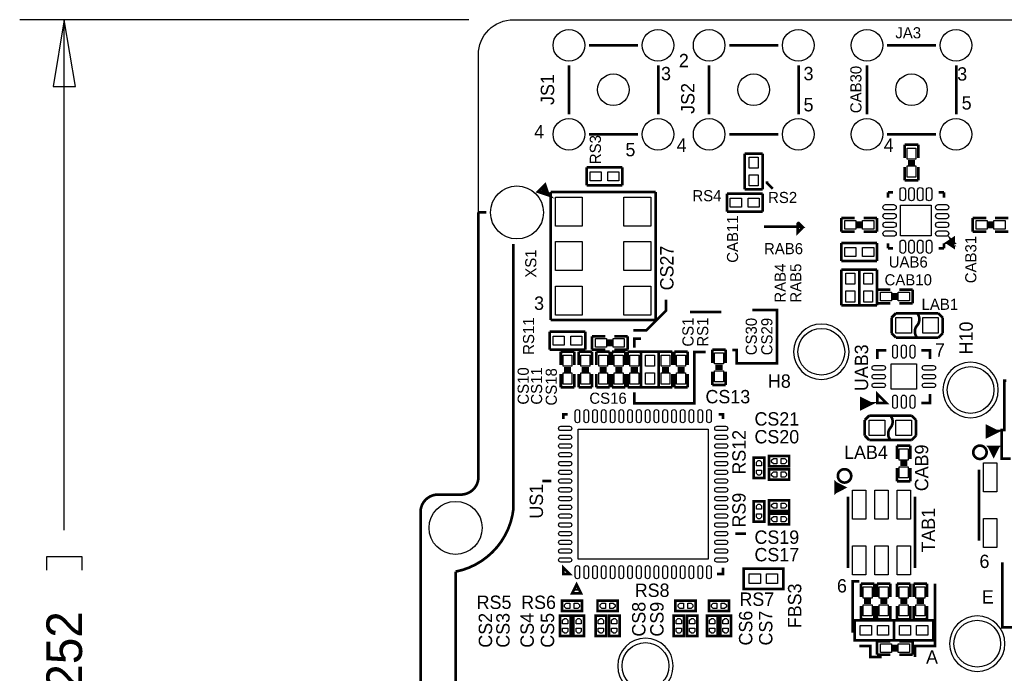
# Model space of a CAD drawing. Extents: x -70 to 514, y -134 to 276.
# Tile 5 of 17: x -23 to 33, y 45 to 83. Entities that reach past the tile are written whole.
import ezdxf
from ezdxf.enums import TextEntityAlignment as Align

# ---------------------------------------------------------------- set-up
doc = ezdxf.new("R2010")
doc.units = 0
for name, color, linetype in [('BOARD_GEOMETRY_DIMENSION', 2, 'CONTINUOUS'), ('BOARD_GEOMETRY_OUTLINE', 3, 'CONTINUOUS'), ('BOARD_GEOMETRY_SILKSCREEN_TOP', 1, 'CONTINUOUS'), ('PACKAGE_GEOMETRY_SILKSCREEN_TOP', 4, 'CONTINUOUS'), ('PIN_TOP', 5, 'CONTINUOUS'), ('REF_DES_SILKSCREEN_TOP', 6, 'CONTINUOUS')]:
    doc.layers.add(name, color=color, linetype=linetype)

msp = doc.modelspace()

# ---------------------------------------------------------------- linework, layer by layer
at = {"layer": 'BOARD_GEOMETRY_DIMENSION'}
for points in [[(2.759964, 82.598768), (-22.86, 82.598768)], [(-19.685, 78.788768), (-20.32, 82.598768), (-20.955, 78.788768), (-19.685, 78.788768)], [(-20.32, 53.467), (-20.32, 82.598768)], [(-19.304, 51.181), (-19.304, 51.943), (-21.336, 51.943), (-21.336, 51.181)]]:
    msp.add_lwpolyline(points, dxfattribs=at)
at = {"layer": 'BOARD_GEOMETRY_OUTLINE'}
for points in [[(3.299968, 74.295), (3.299968, 80.598772, -0.414214), (5.299964, 82.598768), (62.29985, 82.598768, -0.414214), (64.299846, 80.598772), (64.299846, 72.098662)], [(2.29997, 55.498746, 0.414195), (3.299968, 56.498744)], [(2.302002, 55.498746), (0.999998, 55.498746, 0.414214), (0, 54.498748), (0, 25.598628)]]:
    msp.add_lwpolyline(points, format="xyb", dxfattribs=at)
msp.add_lwpolyline([(3.299968, 56.498744), (3.299968, 74.295)], dxfattribs=at)
at = {"layer": 'BOARD_GEOMETRY_SILKSCREEN_TOP', "const_width": 0.1524}
for points in [[(19.7612, 73.3806), (19.7612, 73.279), (20.0914, 72.9488)], [(19.5834, 70.7898), (21.7678, 70.7898), (21.5646, 70.993), (21.5392, 70.993), (21.5138, 70.9676), (21.5138, 70.4596), (21.7678, 70.7136), (21.7678, 70.8152)], [(12.1412, 64.8716), (12.8778, 64.8716), (13.9954, 65.9892), (13.9954, 66.6242)], [(15.367, 65.913), (17.145, 65.913)], [(18.923, 66.04), (20.32, 66.04), (20.32, 62.992), (18.034, 62.992), (18.034, 63.754), (17.78, 63.754)], [(12.192, 63.881), (12.192, 64.389), (12.573, 64.389)], [(12.192, 61.341), (12.192, 60.706), (15.621, 60.706), (15.621, 63.627), (16.256, 63.627)], [(33.401, 62.0014), (33.2994, 62.0014), (33.2994, 59.182), (33.147, 59.182), (33.147, 57.5564), (33.655, 57.5564)], [(33.1724, 51.6382), (33.1724, 47.9298), (33.9344, 47.9298)], [(24.638, 47.625), (24.638, 50.546), (25.019, 50.546)], [(29.337, 50.419), (29.337, 46.863), (28.194, 46.863), (28.194, 46.228)], [(26.289, 46.228), (25.654, 46.228), (25.654, 46.863), (25.019, 46.863)]]:
    msp.add_lwpolyline(points, dxfattribs=at)
at = {"layer": 'PACKAGE_GEOMETRY_SILKSCREEN_TOP'}
for points, const_width in [([(9.602724, 81.138776), (12.396724, 81.138776)], 0.1524), ([(17.602708, 81.138776), (20.396708, 81.138776)], 0.1524), ([(26.602944, 81.138776), (29.396944, 81.138776)], 0.1524), ([(8.458962, 77.201776), (8.458962, 79.995776)], 0.1524), ([(13.564362, 79.995776), (13.564362, 77.201776)], 0.1524), ([(16.458946, 77.201776), (16.458946, 79.995776)], 0.1524), ([(21.564346, 79.995776), (21.564346, 77.201776)], 0.1524), ([(25.459182, 77.201776), (25.459182, 79.995776)], 0.1524), ([(30.564582, 79.995776), (30.564582, 77.201776)], 0.1524), ([(12.396724, 76.058014), (9.602724, 76.058014)], 0.1524), ([(20.396708, 76.058014), (17.602708, 76.058014)], 0.1524), ([(29.396944, 76.058014), (26.602944, 76.058014)], 0.1524), ([(27.618944, 75.459844), (28.380944, 75.459844)], 0.1524), ([(27.618944, 74.697844), (27.618944, 75.459844)], 0.1524), ([(28.380944, 75.459844), (28.380944, 74.697844)], 0.1524), ([(19.507708, 74.951844), (18.491708, 74.951844)], 0.1524), ([(18.491708, 74.951844), (18.491708, 72.919844)], 0.1524), ([(19.507708, 72.919844), (19.507708, 74.951844)], 0.1524), ([(11.507724, 74.168), (9.475724, 74.168)], 0.1524), ([(9.475724, 74.168), (9.475724, 73.152)], 0.1524), ([(11.507724, 73.152), (11.507724, 74.168)], 0.1524), ([(27.618944, 73.427844), (27.618944, 74.189844)], 0.1524), ([(28.203144, 74.520044), (27.796744, 74.520044)], 0.1524), ([(28.203144, 74.367644), (27.796744, 74.367644)], 0.1524), ([(28.380944, 74.189844), (28.380944, 73.427844)], 0.1524), ([(7.271512, 72.611488), (7.094728, 73.141586), (6.741414, 72.788272), (7.271512, 72.611488), (6.98881, 72.894444)], 0.199898), ([(9.475724, 73.152), (11.507724, 73.152)], 0.1524), ([(28.380944, 73.427844), (27.618944, 73.427844)], 0.1524), ([(7.414006, 72.759824), (13.413994, 72.759824)], 0.1524), ([(7.414006, 65.459864), (7.414006, 72.759824)], 0.1524), ([(13.413994, 72.759824), (13.413994, 72.709786)], 0.1524), ([(13.413994, 72.709786), (13.413994, 65.459864)], 0.1524), ([(19.507708, 72.665844), (17.475708, 72.665844)], 0.1524), ([(17.475708, 72.665844), (17.475708, 71.649844)], 0.1524), ([(18.491708, 72.919844), (19.507708, 72.919844)], 0.1524), ([(19.507708, 71.649844), (19.507708, 72.665844)], 0.1524), ([(26.649934, 72.441816), (26.649934, 72.74179)], 0.1524), ([(26.649934, 72.74179), (26.949908, 72.74179)], 0.1524), ([(29.849826, 72.74179), (29.549852, 72.74179)], 0.1524), ([(29.849826, 72.441816), (29.849826, 72.74179)], 0.1524), ([(3.300222, 71.59879), (3.750056, 71.59879)], 0.1524), ([(3.300222, 56.498744), (3.300222, 71.59879)], 0.1524), ([(17.475708, 71.649844), (19.507708, 71.649844)], 0.1524), ([(24.003, 71.272908), (24.765, 71.272908)], 0.1524), ([(24.003, 70.510908), (24.003, 71.272908)], 0.1524), ([(25.273, 71.272908), (26.035, 71.272908)], 0.1524), ([(26.035, 71.272908), (26.035, 70.510908)], 0.1524), ([(31.496, 71.272908), (32.258, 71.272908)], 0.1524), ([(31.496, 70.510908), (31.496, 71.272908)], 0.1524), ([(32.766, 71.272908), (33.528, 71.272908)], 0.1524), ([(24.9428, 71.095108), (24.9428, 70.688708)], 0.1524), ([(25.0952, 71.095108), (25.0952, 70.688708)], 0.1524), ([(32.4358, 71.095108), (32.4358, 70.688708)], 0.1524), ([(32.5882, 71.095108), (32.5882, 70.688708)], 0.1524), ([(24.765, 70.510908), (24.003, 70.510908)], 0.1524), ([(26.035, 70.510908), (25.273, 70.510908)], 0.1524), ([(30.027626, 69.871844), (30.408626, 69.617844), (30.408626, 70.125844), (30.027626, 69.871844), (30.408626, 69.871844), (30.281626, 69.998844), (30.408626, 69.744844)], 0.1524), ([(32.258, 70.510908), (31.496, 70.510908)], 0.1524), ([(33.528, 70.510908), (32.766, 70.510908)], 0.1524), ([(26.035, 69.85), (24.003, 69.85)], 0.1524), ([(24.003, 69.85), (24.003, 68.834)], 0.1524), ([(26.035, 68.834), (26.035, 69.85)], 0.1524), ([(26.649934, 69.841872), (26.649934, 69.541898)], 0.1524), ([(29.849826, 69.841872), (29.849826, 69.541898)], 0.1524), ([(30.281626, 69.871844), (30.281626, 69.744844), (30.027626, 69.871844)], 0.1524), ([(26.649934, 69.541898), (26.949908, 69.541898)], 0.1524), ([(29.849826, 69.541898), (29.549852, 69.541898)], 0.1524), ([(24.003, 68.834), (26.035, 68.834)], 0.1524), ([(24.003, 68.326), (24.003, 66.294)], 0.1524), ([(25.019, 68.326), (24.003, 68.326)], 0.1524), ([(25.019, 68.326), (25.019, 66.294)], 0.1524), ([(26.035, 68.326), (25.019, 68.326)], 0.1524), ([(25.019, 66.294), (25.019, 68.326)], 0.1524), ([(26.035, 66.294), (26.035, 68.326)], 0.1524), ([(26.035, 66.421), (26.035, 67.183)], 0.1524), ([(26.035, 67.183), (26.797, 67.183)], 0.1524), ([(26.9748, 66.5988), (26.9748, 67.0052)], 0.1524), ([(27.1272, 66.5988), (27.1272, 67.0052)], 0.1524), ([(27.305, 67.183), (28.067, 67.183)], 0.1524), ([(28.067, 67.183), (28.067, 66.421)], 0.1524), ([(24.003, 66.294), (25.019, 66.294)], 0.1524), ([(25.019, 66.294), (26.035, 66.294)], 0.1524), ([(26.797, 66.421), (26.035, 66.421)], 0.1524), ([(28.067, 66.421), (27.305, 66.421)], 0.1524), ([(27.1145, 65.8495), (26.8605, 65.5955)], 0.1524), ([(29.5275, 65.8495), (27.1145, 65.8495)], 0.1524), ([(29.7815, 65.5955), (29.5275, 65.8495)], 0.1524), ([(13.413994, 65.459864), (7.414006, 65.459864)], 0.1524), ([(26.8605, 65.5955), (26.8605, 64.7065)], 0.1524), ([(29.7815, 64.7065), (29.7815, 65.5955)], 0.1524), ([(7.366, 64.791844), (7.366, 63.775844)], 0.1524), ([(9.398, 64.791844), (7.366, 64.791844)], 0.1524), ([(9.398, 63.775844), (9.398, 64.791844)], 0.1524), ([(9.779, 63.775844), (9.779, 64.537844)], 0.1524), ([(9.779, 64.537844), (10.541, 64.537844)], 0.1524), ([(11.049, 64.537844), (11.811, 64.537844)], 0.1524), ([(11.811, 64.537844), (11.811, 63.775844)], 0.1524), ([(26.8605, 64.7065), (27.1145, 64.4525)], 0.1524), ([(29.5275, 64.4525), (29.7815, 64.7065)], 0.1524), ([(10.7188, 63.953644), (10.7188, 64.360044)], 0.1524), ([(10.8712, 63.953644), (10.8712, 64.360044)], 0.1524), ([(27.1145, 64.4525), (29.5275, 64.4525)], 0.1524), ([(7.366, 63.775844), (9.398, 63.775844)], 0.1524), ([(8.001, 62.886844), (8.001, 63.648844)], 0.1524), ([(8.001, 63.648844), (8.763, 63.648844)], 0.1524), ([(8.763, 63.648844), (8.763, 62.886844)], 0.1524), ([(9.017, 62.886844), (9.017, 63.648844)], 0.1524), ([(9.017, 63.648844), (9.779, 63.648844)], 0.1524), ([(10.541, 63.775844), (9.779, 63.775844)], 0.1524), ([(9.779, 63.648844), (9.779, 62.886844)], 0.1524), ([(10.033, 62.886844), (10.033, 63.648844)], 0.1524), ([(10.033, 63.648844), (10.795, 63.648844)], 0.1524), ([(10.795, 63.648844), (10.795, 62.886844)], 0.1524), ([(10.922, 62.886844), (10.922, 63.648844)], 0.1524), ([(10.922, 63.648844), (11.684, 63.648844)], 0.1524), ([(11.811, 63.775844), (11.049, 63.775844)], 0.1524), ([(11.684, 63.648844), (11.684, 62.886844)], 0.1524), ([(11.811, 62.886844), (11.811, 63.648844)], 0.1524), ([(11.811, 63.648844), (12.573, 63.648844)], 0.1524), ([(13.589, 63.648844), (12.573, 63.648844)], 0.1524), ([(12.573, 63.648844), (12.573, 61.616844)], 0.1524), ([(12.573, 63.648844), (12.573, 62.886844)], 0.1524), ([(13.589, 61.616844), (13.589, 63.648844)], 0.1524), ([(13.589, 62.886844), (13.589, 63.648844)], 0.1524), ([(13.589, 63.648844), (14.351, 63.648844)], 0.1524), ([(14.351, 63.648844), (14.351, 62.886844)], 0.1524), ([(14.478, 62.886844), (14.478, 63.648844)], 0.1524), ([(14.478, 63.648844), (15.24, 63.648844)], 0.1524), ([(15.24, 63.648844), (15.24, 62.886844)], 0.1524), ([(16.637, 63.013844), (16.637, 63.775844)], 0.1524), ([(16.637, 63.775844), (17.399, 63.775844)], 0.1524), ([(17.399, 63.775844), (17.399, 63.013844)], 0.1524), ([(26.559002, 63.730124), (26.058876, 63.730124), (26.058876, 63.229998)], 0.1524), ([(29.059124, 63.229998), (29.059124, 63.730124), (28.558998, 63.730124)], 0.1524), ([(17.2212, 62.836044), (16.8148, 62.836044)], 0.1524), ([(8.001, 61.616844), (8.001, 62.378844)], 0.1524), ([(8.1788, 62.709044), (8.5852, 62.709044)], 0.1524), ([(8.1788, 62.556644), (8.5852, 62.556644)], 0.1524), ([(8.763, 62.378844), (8.763, 61.616844)], 0.1524), ([(9.017, 61.616844), (9.017, 62.378844)], 0.1524), ([(9.1948, 62.709044), (9.6012, 62.709044)], 0.1524), ([(9.1948, 62.556644), (9.6012, 62.556644)], 0.1524), ([(9.779, 62.378844), (9.779, 61.616844)], 0.1524), ([(10.033, 61.616844), (10.033, 62.378844)], 0.1524), ([(10.6172, 62.709044), (10.2108, 62.709044)], 0.1524), ([(10.6172, 62.556644), (10.2108, 62.556644)], 0.1524), ([(10.795, 62.378844), (10.795, 61.616844)], 0.1524), ([(10.922, 61.616844), (10.922, 62.378844)], 0.1524), ([(11.5062, 62.709044), (11.0998, 62.709044)], 0.1524), ([(11.5062, 62.556644), (11.0998, 62.556644)], 0.1524), ([(11.684, 62.378844), (11.684, 61.616844)], 0.1524), ([(11.811, 61.616844), (11.811, 62.378844)], 0.1524), ([(12.3952, 62.709044), (11.9888, 62.709044)], 0.1524), ([(12.3952, 62.556644), (11.9888, 62.556644)], 0.1524), ([(12.573, 62.378844), (12.573, 61.616844)], 0.1524), ([(13.589, 61.616844), (13.589, 62.378844)], 0.1524), ([(13.7668, 62.709044), (14.1732, 62.709044)], 0.1524), ([(13.7668, 62.556644), (14.1732, 62.556644)], 0.1524), ([(14.351, 62.378844), (14.351, 61.616844)], 0.1524), ([(14.478, 61.616844), (14.478, 62.378844)], 0.1524), ([(14.6558, 62.709044), (15.0622, 62.709044)], 0.1524), ([(14.6558, 62.556644), (15.0622, 62.556644)], 0.1524), ([(15.24, 62.378844), (15.24, 61.616844)], 0.1524), ([(16.637, 61.743844), (16.637, 62.505844)], 0.1524), ([(17.2212, 62.683644), (16.8148, 62.683644)], 0.1524), ([(17.399, 62.505844), (17.399, 61.743844)], 0.1524), ([(17.399, 61.743844), (16.637, 61.743844)], 0.1524), ([(8.763, 61.616844), (8.001, 61.616844)], 0.1524), ([(9.779, 61.616844), (9.017, 61.616844)], 0.1524), ([(10.795, 61.616844), (10.033, 61.616844)], 0.1524), ([(11.684, 61.616844), (10.922, 61.616844)], 0.1524), ([(12.573, 61.616844), (11.811, 61.616844)], 0.1524), ([(12.573, 61.616844), (13.589, 61.616844)], 0.1524), ([(14.351, 61.616844), (13.589, 61.616844)], 0.1524), ([(15.24, 61.616844), (14.478, 61.616844)], 0.1524), ([(26.058876, 60.729876), (26.058876, 61.230002), (26.559002, 60.729876), (26.058876, 60.729876)], 0.1524), ([(28.558998, 60.729876), (29.059124, 60.729876), (29.059124, 61.230002)], 0.1524), ([(25.652984, 60.687204), (25.153112, 60.93714), (25.153112, 60.437014), (25.652984, 60.687204), (25.253188, 60.687204)], 0.199898), ([(8.400034, 60.070746), (8.150098, 60.070746), (8.150098, 59.82081)], 0.1524), ([(17.249902, 59.82081), (17.249902, 60.070746), (16.999966, 60.070746)], 0.1524), ([(25.5905, 60.0075), (25.3365, 59.7535)], 0.1524), ([(28.0035, 60.0075), (25.5905, 60.0075)], 0.1524), ([(28.2575, 59.7535), (28.0035, 60.0075)], 0.1524), ([(25.3365, 59.7535), (25.3365, 58.8645)], 0.1524), ([(28.2575, 58.8645), (28.2575, 59.7535)], 0.1524), ([(32.836866, 59.097926), (32.336994, 59.347862), (32.336994, 58.847736), (32.836866, 59.097926), (32.436816, 59.097926)], 0.199898), ([(25.3365, 58.8645), (25.5905, 58.6105)], 0.1524), ([(25.5905, 58.6105), (28.0035, 58.6105)], 0.1524), ([(28.0035, 58.6105), (28.2575, 58.8645)], 0.1524), ([(27.178, 57.531), (27.178, 58.293)], 0.1524), ([(27.178, 58.293), (27.94, 58.293)], 0.1524), ([(27.94, 58.293), (27.94, 57.531)], 0.1524), ([(32.434276, 58.21553), (32.934402, 58.21553), (32.684466, 57.715658), (32.434276, 58.21553), (32.684466, 58.21553), (32.684466, 57.965594), (32.934402, 58.21553), (32.434276, 58.21553), (32.684466, 57.965594), (32.684466, 57.715658)], 0.1524), ([(19.603974, 57.598056), (19.603974, 56.447944), (19.004026, 56.447944), (19.004026, 57.598056), (19.603974, 57.598056)], 0.150114), ([(19.871944, 57.703974), (21.022056, 57.703974), (21.022056, 57.104026), (19.871944, 57.104026), (19.871944, 57.703974)], 0.150114), ([(27.3558, 57.3532), (27.7622, 57.3532)], 0.1524), ([(27.3558, 57.2008), (27.7622, 57.2008)], 0.1524), ([(19.871944, 56.941974), (21.022056, 56.941974), (21.022056, 56.342026), (19.871944, 56.342026), (19.871944, 56.941974)], 0.150114), ([(27.178, 56.261), (27.178, 57.023)], 0.1524), ([(27.94, 57.023), (27.94, 56.261)], 0.1524), ([(31.8516, 52.859432), (31.8516, 56.919622)], 0.1524), ([(7.450074, 56.270906), (6.949948, 56.270906)], 0.1524), ([(23.67407, 55.649876), (23.67407, 56.150256), (24.173942, 55.900066), (23.67407, 55.649876), (23.67407, 55.900066), (23.924006, 55.900066), (23.67407, 56.150256), (23.67407, 55.649876), (23.924006, 55.900066), (24.173942, 55.900066)], 0.1524), ([(27.94, 56.261), (27.178, 56.261)], 0.1524), ([(19.603974, 55.108856), (19.603974, 53.958744), (19.004026, 53.958744), (19.004026, 55.108856), (19.603974, 55.108856)], 0.150114), ([(19.871944, 55.163974), (21.022056, 55.163974), (21.022056, 54.564026), (19.871944, 54.564026), (19.871944, 55.163974)], 0.150114), ([(24.384, 51.310032), (24.384, 55.370222)], 0.1524), ([(28.194, 55.370222), (28.194, 51.310032)], 0.1524), ([(19.871944, 54.401974), (21.022056, 54.401974), (21.022056, 53.802026), (19.871944, 53.802026), (19.871944, 54.401974)], 0.150114), ([(18.5674, 53.270912), (17.949926, 53.270912)], 0.1524), ([(8.150098, 50.970942), (8.50011, 50.970942), (8.150098, 51.320954), (8.150098, 50.970942)], 0.1524), ([(16.89989, 50.970942), (17.249902, 50.970942), (17.249902, 51.320954)], 0.1524), ([(18.433034, 51.2699), (20.682966, 51.2699), (20.682966, 50.119788), (18.433034, 50.119788), (18.433034, 51.2699)], 0.1524), ([(8.64997, 49.870868), (9.150096, 49.870868), (8.899906, 50.37074), (8.64997, 49.870868)], 0.1524), ([(8.899906, 50.120804), (8.899906, 50.020728)], 0.299974), ([(25.113234, 50.419), (25.875234, 50.419)], 0.1524), ([(25.113234, 49.657), (25.113234, 50.419)], 0.1524), ([(25.875234, 50.419), (25.875234, 49.657)], 0.1524), ([(26.035, 49.657), (26.035, 50.419)], 0.1524), ([(26.035, 50.419), (26.797, 50.419)], 0.1524), ([(26.797, 50.419), (26.797, 49.657)], 0.1524), ([(27.178, 49.657), (27.178, 50.419)], 0.1524), ([(27.178, 50.419), (27.94, 50.419)], 0.1524), ([(27.94, 50.419), (27.94, 49.657)], 0.1524), ([(28.125166, 49.657), (28.125166, 50.419)], 0.1524), ([(28.125166, 50.419), (28.887166, 50.419)], 0.1524), ([(28.887166, 50.419), (28.887166, 49.657)], 0.1524), ([(8.060944, 49.448974), (9.211056, 49.448974), (9.211056, 48.849026), (8.060944, 48.849026), (8.060944, 49.448974)], 0.150114), ([(10.092944, 49.448974), (11.243056, 49.448974), (11.243056, 48.849026), (10.092944, 48.849026), (10.092944, 49.448974)], 0.150114), ([(14.537944, 49.448974), (15.688056, 49.448974), (15.688056, 48.849026), (14.537944, 48.849026), (14.537944, 49.448974)], 0.150114), ([(16.442944, 49.448974), (17.593056, 49.448974), (17.593056, 48.849026), (16.442944, 48.849026), (16.442944, 49.448974)], 0.150114), ([(25.697434, 49.4792), (25.291034, 49.4792)], 0.1524), ([(26.6192, 49.4792), (26.2128, 49.4792)], 0.1524), ([(27.7622, 49.4792), (27.3558, 49.4792)], 0.1524), ([(28.709366, 49.4792), (28.302966, 49.4792)], 0.1524), ([(25.113234, 48.387), (25.113234, 49.149)], 0.1524), ([(25.697434, 49.3268), (25.291034, 49.3268)], 0.1524), ([(25.875234, 49.149), (25.875234, 48.387)], 0.1524), ([(26.035, 48.387), (26.035, 49.149)], 0.1524), ([(26.6192, 49.3268), (26.2128, 49.3268)], 0.1524), ([(26.797, 49.149), (26.797, 48.387)], 0.1524), ([(27.178, 48.387), (27.178, 49.149)], 0.1524), ([(27.7622, 49.3268), (27.3558, 49.3268)], 0.1524), ([(27.94, 49.149), (27.94, 48.387)], 0.1524), ([(28.125166, 48.387), (28.125166, 49.149)], 0.1524), ([(28.709366, 49.3268), (28.302966, 49.3268)], 0.1524), ([(28.887166, 49.149), (28.887166, 48.387)], 0.1524), ([(8.554974, 48.581056), (8.554974, 47.430944), (7.955026, 47.430944), (7.955026, 48.581056), (8.554974, 48.581056)], 0.150114), ([(9.316974, 48.581056), (9.316974, 47.430944), (8.717026, 47.430944), (8.717026, 48.581056), (9.316974, 48.581056)], 0.150114), ([(10.586974, 48.581056), (10.586974, 47.430944), (9.987026, 47.430944), (9.987026, 48.581056), (10.586974, 48.581056)], 0.150114), ([(11.348974, 48.581056), (11.348974, 47.430944), (10.749026, 47.430944), (10.749026, 48.581056), (11.348974, 48.581056)], 0.150114), ([(15.031974, 48.581056), (15.031974, 47.430944), (14.432026, 47.430944), (14.432026, 48.581056), (15.031974, 48.581056)], 0.150114), ([(15.793974, 48.581056), (15.793974, 47.430944), (15.194026, 47.430944), (15.194026, 48.581056), (15.793974, 48.581056)], 0.150114), ([(16.936974, 48.581056), (16.936974, 47.430944), (16.337026, 47.430944), (16.337026, 48.581056), (16.936974, 48.581056)], 0.150114), ([(17.698974, 48.581056), (17.698974, 47.430944), (17.099026, 47.430944), (17.099026, 48.581056), (17.698974, 48.581056)], 0.150114), ([(27.007566, 47.176944), (24.757634, 47.176944), (24.757634, 48.327056), (27.007566, 48.327056), (27.007566, 47.176944)], 0.1524), ([(25.875234, 48.387), (25.113234, 48.387)], 0.1524), ([(26.797, 48.387), (26.035, 48.387)], 0.1524), ([(26.992834, 48.327056), (29.242766, 48.327056), (29.242766, 47.176944), (26.992834, 47.176944), (26.992834, 48.327056)], 0.1524), ([(27.94, 48.387), (27.178, 48.387)], 0.1524), ([(28.887166, 48.387), (28.125166, 48.387)], 0.1524), ([(26.035, 46.355), (26.035, 47.117)], 0.1524), ([(26.035, 47.117), (26.797, 47.117)], 0.1524), ([(27.305, 47.117), (28.067, 47.117)], 0.1524), ([(28.067, 47.117), (28.067, 46.355)], 0.1524), ([(26.9748, 46.9392), (26.9748, 46.5328)], 0.1524), ([(27.1272, 46.9392), (27.1272, 46.5328)], 0.1524), ([(26.797, 46.355), (26.035, 46.355)], 0.1524), ([(28.067, 46.355), (27.305, 46.355)], 0.1524)]:
    msp.add_lwpolyline(points, dxfattribs=dict(at, const_width=const_width))
at = {"layer": 'PACKAGE_GEOMETRY_SILKSCREEN_TOP', "const_width": 0.1524}
for points in [[(5.300218, 69.791834), (5.300218, 54.6989, -0.326839), (2.00025, 51.098958)], [(28.321, 65.151254), (28.321, 65.151, 0.366409), (28.321, 65.849754)], [(28.321, 64.4525, -0.366409), (28.321, 65.151254)], [(26.797, 59.309254), (26.797, 59.309, 0.366409), (26.797, 60.007754)], [(26.797, 58.6105, -0.366409), (26.797, 59.309254)], [(32.2834, 57.912, 1), (31.5214, 57.912, 1), (32.2834, 57.912)], [(24.5618, 56.5658, 1), (23.7998, 56.5658, 1), (24.5618, 56.5658)], [(3.300222, 56.498744, -0.414214), (2.300224, 55.498746), (1.000252, 55.498746, 0.414214), (0.000254, 54.498748), (0.000254, 25.598882)], [(2.00025, 51.098958), (2.00025, 42.798746, -0.955543), (2.00025, 38.398958)]]:
    msp.add_lwpolyline(points, format="xyb", dxfattribs=at)
at = {"layer": 'PACKAGE_GEOMETRY_SILKSCREEN_TOP'}
for points in [[(24.44115, 63.648844, 1), (21.27885, 63.648844, 1), (24.44115, 63.648844)], [(32.95015, 61.468, 1), (29.78785, 61.468, 1), (32.95015, 61.468)], [(33.33115, 46.99, 1), (30.16885, 46.99, 1), (33.33115, 46.99)], [(14.40815, 45.72, 1), (11.24585, 45.72, 1), (14.40815, 45.72)]]:
    msp.add_lwpolyline(points, format="xyb", dxfattribs=at)
at = {"layer": 'PIN_TOP'}
for points in [[(27.745944, 75.269344), (28.253944, 75.269344), (28.253944, 74.634344), (27.745944, 74.634344)], [(19.253708, 74.126344), (18.745708, 74.126344), (18.745708, 74.761344), (19.253708, 74.761344)], [(27.745944, 74.253344), (28.253944, 74.253344), (28.253944, 73.618344), (27.745944, 73.618344)], [(10.301224, 73.914), (10.301224, 73.406), (9.666224, 73.406), (9.666224, 73.914)], [(11.317224, 73.914), (11.317224, 73.406), (10.682224, 73.406), (10.682224, 73.914)], [(19.253708, 73.110344), (18.745708, 73.110344), (18.745708, 73.745344), (19.253708, 73.745344)], [(7.702042, 72.475344), (9.226042, 72.475344), (9.226042, 70.824344), (7.702042, 70.824344)], [(11.601958, 72.475344), (13.125958, 72.475344), (13.125958, 70.824344), (11.601958, 70.824344)], [(18.301208, 72.411844), (18.301208, 71.903844), (17.666208, 71.903844), (17.666208, 72.411844)], [(19.317208, 72.411844), (19.317208, 71.903844), (18.682208, 71.903844), (18.682208, 72.411844)], [(29.12618, 72.018144), (29.12618, 70.265544), (27.37358, 70.265544), (27.37358, 72.018144)], [(24.1935, 70.637908), (24.1935, 71.145908), (24.8285, 71.145908), (24.8285, 70.637908)], [(25.2095, 70.637908), (25.2095, 71.145908), (25.8445, 71.145908), (25.8445, 70.637908)], [(31.6865, 70.637908), (31.6865, 71.145908), (32.3215, 71.145908), (32.3215, 70.637908)], [(32.7025, 70.637908), (32.7025, 71.145908), (33.3375, 71.145908), (33.3375, 70.637908)], [(7.702042, 69.935344), (9.226042, 69.935344), (9.226042, 68.284344), (7.702042, 68.284344)], [(11.601958, 69.935344), (13.125958, 69.935344), (13.125958, 68.284344), (11.601958, 68.284344)], [(24.1935, 69.088), (24.1935, 69.596), (24.8285, 69.596), (24.8285, 69.088)], [(25.2095, 69.088), (25.2095, 69.596), (25.8445, 69.596), (25.8445, 69.088)], [(24.765, 67.5005), (24.257, 67.5005), (24.257, 68.1355), (24.765, 68.1355)], [(25.781, 67.5005), (25.273, 67.5005), (25.273, 68.1355), (25.781, 68.1355)], [(7.702042, 67.395344), (9.226042, 67.395344), (9.226042, 65.744344), (7.702042, 65.744344)], [(11.601958, 67.395344), (13.125958, 67.395344), (13.125958, 65.744344), (11.601958, 65.744344)], [(24.765, 66.4845), (24.257, 66.4845), (24.257, 67.1195), (24.765, 67.1195)], [(25.781, 66.4845), (25.273, 66.4845), (25.273, 67.1195), (25.781, 67.1195)], [(26.8605, 67.056), (26.8605, 66.548), (26.2255, 66.548), (26.2255, 67.056)], [(27.8765, 67.056), (27.8765, 66.548), (27.2415, 66.548), (27.2415, 67.056)], [(27.1145, 64.7065), (27.1145, 65.5955), (28.0035, 65.5955), (28.0035, 64.7065)], [(28.6385, 64.7065), (28.6385, 65.5955), (29.5275, 65.5955), (29.5275, 64.7065)], [(7.5565, 64.029844), (7.5565, 64.537844), (8.1915, 64.537844), (8.1915, 64.029844)], [(8.5725, 64.029844), (8.5725, 64.537844), (9.2075, 64.537844), (9.2075, 64.029844)], [(10.6045, 64.410844), (10.6045, 63.902844), (9.9695, 63.902844), (9.9695, 64.410844)], [(11.6205, 64.410844), (11.6205, 63.902844), (10.9855, 63.902844), (10.9855, 64.410844)], [(8.636, 62.823344), (8.128, 62.823344), (8.128, 63.458344), (8.636, 63.458344)], [(9.652, 62.823344), (9.144, 62.823344), (9.144, 63.458344), (9.652, 63.458344)], [(10.16, 63.458344), (10.668, 63.458344), (10.668, 62.823344), (10.16, 62.823344)], [(11.049, 63.458344), (11.557, 63.458344), (11.557, 62.823344), (11.049, 62.823344)], [(11.938, 63.458344), (12.446, 63.458344), (12.446, 62.823344), (11.938, 62.823344)], [(13.335, 62.823344), (12.827, 62.823344), (12.827, 63.458344), (13.335, 63.458344)], [(14.224, 62.823344), (13.716, 62.823344), (13.716, 63.458344), (14.224, 63.458344)], [(15.113, 62.823344), (14.605, 62.823344), (14.605, 63.458344), (15.113, 63.458344)], [(16.764, 63.585344), (17.272, 63.585344), (17.272, 62.950344), (16.764, 62.950344)], [(26.8351, 61.5061), (26.8351, 62.9539), (28.2829, 62.9539), (28.2829, 61.5061)], [(8.636, 61.807344), (8.128, 61.807344), (8.128, 62.442344), (8.636, 62.442344)], [(9.652, 61.807344), (9.144, 61.807344), (9.144, 62.442344), (9.652, 62.442344)], [(10.16, 62.442344), (10.668, 62.442344), (10.668, 61.807344), (10.16, 61.807344)], [(11.049, 62.442344), (11.557, 62.442344), (11.557, 61.807344), (11.049, 61.807344)], [(11.938, 62.442344), (12.446, 62.442344), (12.446, 61.807344), (11.938, 61.807344)], [(13.335, 61.807344), (12.827, 61.807344), (12.827, 62.442344), (13.335, 62.442344)], [(14.224, 61.807344), (13.716, 61.807344), (13.716, 62.442344), (14.224, 62.442344)], [(15.113, 61.807344), (14.605, 61.807344), (14.605, 62.442344), (15.113, 62.442344)], [(16.764, 62.569344), (17.272, 62.569344), (17.272, 61.934344), (16.764, 61.934344)], [(25.5905, 58.8645), (25.5905, 59.7535), (26.4795, 59.7535), (26.4795, 58.8645)], [(27.1145, 58.8645), (27.1145, 59.7535), (28.0035, 59.7535), (28.0035, 58.8645)], [(8.9916, 51.812444), (8.9916, 59.229244), (16.4084, 59.229244), (16.4084, 51.812444)], [(27.813, 57.4675), (27.305, 57.4675), (27.305, 58.1025), (27.813, 58.1025)], [(19.153886, 57.147968), (19.153886, 57.34812), (19.253962, 57.448196), (19.354038, 57.448196), (19.454114, 57.34812), (19.454114, 57.147968)], [(20.322032, 57.253886), (20.12188, 57.253886), (20.021804, 57.353962), (20.021804, 57.454038), (20.12188, 57.554114), (20.322032, 57.554114)], [(20.571968, 57.554114), (20.77212, 57.554114), (20.872196, 57.454038), (20.872196, 57.353962), (20.77212, 57.253886), (20.571968, 57.253886)], [(32.1056, 55.65394), (32.1056, 57.30494), (32.8676, 57.30494), (32.8676, 55.65394)], [(19.454114, 56.898032), (19.454114, 56.69788), (19.354038, 56.597804), (19.253962, 56.597804), (19.153886, 56.69788), (19.153886, 56.898032)], [(20.322032, 56.491886), (20.12188, 56.491886), (20.021804, 56.591962), (20.021804, 56.692038), (20.12188, 56.792114), (20.322032, 56.792114)], [(20.571968, 56.792114), (20.77212, 56.792114), (20.872196, 56.692038), (20.872196, 56.591962), (20.77212, 56.491886), (20.571968, 56.491886)], [(27.813, 56.4515), (27.305, 56.4515), (27.305, 57.0865), (27.813, 57.0865)], [(24.638, 54.10454), (24.638, 55.75554), (25.4, 55.75554), (25.4, 54.10454)], [(25.908, 54.10454), (25.908, 55.75554), (26.67, 55.75554), (26.67, 54.10454)], [(27.178, 54.10454), (27.178, 55.75554), (27.94, 55.75554), (27.94, 54.10454)], [(19.153886, 54.658768), (19.153886, 54.85892), (19.253962, 54.958996), (19.354038, 54.958996), (19.454114, 54.85892), (19.454114, 54.658768)], [(20.322032, 54.713886), (20.12188, 54.713886), (20.021804, 54.813962), (20.021804, 54.914038), (20.12188, 55.014114), (20.322032, 55.014114)], [(20.571968, 55.014114), (20.77212, 55.014114), (20.872196, 54.914038), (20.872196, 54.813962), (20.77212, 54.713886), (20.571968, 54.713886)], [(19.454114, 54.408832), (19.454114, 54.20868), (19.354038, 54.108604), (19.253962, 54.108604), (19.153886, 54.20868), (19.153886, 54.408832)], [(20.322032, 53.951886), (20.12188, 53.951886), (20.021804, 54.051962), (20.021804, 54.152038), (20.12188, 54.252114), (20.322032, 54.252114)], [(20.571968, 54.252114), (20.77212, 54.252114), (20.872196, 54.152038), (20.872196, 54.051962), (20.77212, 53.951886), (20.571968, 53.951886)], [(32.1056, 52.474114), (32.1056, 54.125114), (32.8676, 54.125114), (32.8676, 52.474114)], [(24.638, 50.924714), (24.638, 52.575714), (25.4, 52.575714), (25.4, 50.924714)], [(25.908, 50.924714), (25.908, 52.575714), (26.67, 52.575714), (26.67, 50.924714)], [(27.178, 50.924714), (27.178, 52.575714), (27.94, 52.575714), (27.94, 50.924714)], [(18.750534, 50.415444), (18.750534, 50.974244), (19.385534, 50.974244), (19.385534, 50.415444)], [(19.730466, 50.415444), (19.730466, 50.974244), (20.365466, 50.974244), (20.365466, 50.415444)], [(25.240234, 50.2285), (25.748234, 50.2285), (25.748234, 49.5935), (25.240234, 49.5935)], [(26.162, 50.2285), (26.67, 50.2285), (26.67, 49.5935), (26.162, 49.5935)], [(27.305, 50.2285), (27.813, 50.2285), (27.813, 49.5935), (27.305, 49.5935)], [(28.252166, 50.2285), (28.760166, 50.2285), (28.760166, 49.5935), (28.252166, 49.5935)], [(8.511032, 48.998886), (8.31088, 48.998886), (8.210804, 49.098962), (8.210804, 49.199038), (8.31088, 49.299114), (8.511032, 49.299114)], [(8.760968, 49.299114), (8.96112, 49.299114), (9.061196, 49.199038), (9.061196, 49.098962), (8.96112, 48.998886), (8.760968, 48.998886)], [(10.543032, 48.998886), (10.34288, 48.998886), (10.242804, 49.098962), (10.242804, 49.199038), (10.34288, 49.299114), (10.543032, 49.299114)], [(10.792968, 49.299114), (10.99312, 49.299114), (11.093196, 49.199038), (11.093196, 49.098962), (10.99312, 48.998886), (10.792968, 48.998886)], [(14.988032, 48.998886), (14.78788, 48.998886), (14.687804, 49.098962), (14.687804, 49.199038), (14.78788, 49.299114), (14.988032, 49.299114)], [(15.237968, 49.299114), (15.43812, 49.299114), (15.538196, 49.199038), (15.538196, 49.098962), (15.43812, 48.998886), (15.237968, 48.998886)], [(16.893032, 48.998886), (16.69288, 48.998886), (16.592804, 49.098962), (16.592804, 49.199038), (16.69288, 49.299114), (16.893032, 49.299114)], [(17.142968, 49.299114), (17.34312, 49.299114), (17.443196, 49.199038), (17.443196, 49.098962), (17.34312, 48.998886), (17.142968, 48.998886)], [(25.240234, 49.2125), (25.748234, 49.2125), (25.748234, 48.5775), (25.240234, 48.5775)], [(26.162, 49.2125), (26.67, 49.2125), (26.67, 48.5775), (26.162, 48.5775)], [(27.305, 49.2125), (27.813, 49.2125), (27.813, 48.5775), (27.305, 48.5775)], [(28.252166, 49.2125), (28.760166, 49.2125), (28.760166, 48.5775), (28.252166, 48.5775)], [(8.104886, 48.130968), (8.104886, 48.33112), (8.204962, 48.431196), (8.305038, 48.431196), (8.405114, 48.33112), (8.405114, 48.130968)], [(8.866886, 48.130968), (8.866886, 48.33112), (8.966962, 48.431196), (9.067038, 48.431196), (9.167114, 48.33112), (9.167114, 48.130968)], [(10.136886, 48.130968), (10.136886, 48.33112), (10.236962, 48.431196), (10.337038, 48.431196), (10.437114, 48.33112), (10.437114, 48.130968)], [(10.898886, 48.130968), (10.898886, 48.33112), (10.998962, 48.431196), (11.099038, 48.431196), (11.199114, 48.33112), (11.199114, 48.130968)], [(14.581886, 48.130968), (14.581886, 48.33112), (14.681962, 48.431196), (14.782038, 48.431196), (14.882114, 48.33112), (14.882114, 48.130968)], [(15.343886, 48.130968), (15.343886, 48.33112), (15.443962, 48.431196), (15.544038, 48.431196), (15.644114, 48.33112), (15.644114, 48.130968)], [(16.486886, 48.130968), (16.486886, 48.33112), (16.586962, 48.431196), (16.687038, 48.431196), (16.787114, 48.33112), (16.787114, 48.130968)], [(17.248886, 48.130968), (17.248886, 48.33112), (17.348962, 48.431196), (17.449038, 48.431196), (17.549114, 48.33112), (17.549114, 48.130968)], [(8.405114, 47.881032), (8.405114, 47.68088), (8.305038, 47.580804), (8.204962, 47.580804), (8.104886, 47.68088), (8.104886, 47.881032)], [(9.167114, 47.881032), (9.167114, 47.68088), (9.067038, 47.580804), (8.966962, 47.580804), (8.866886, 47.68088), (8.866886, 47.881032)], [(10.437114, 47.881032), (10.437114, 47.68088), (10.337038, 47.580804), (10.236962, 47.580804), (10.136886, 47.68088), (10.136886, 47.881032)], [(11.199114, 47.881032), (11.199114, 47.68088), (11.099038, 47.580804), (10.998962, 47.580804), (10.898886, 47.68088), (10.898886, 47.881032)], [(14.882114, 47.881032), (14.882114, 47.68088), (14.782038, 47.580804), (14.681962, 47.580804), (14.581886, 47.68088), (14.581886, 47.881032)], [(15.644114, 47.881032), (15.644114, 47.68088), (15.544038, 47.580804), (15.443962, 47.580804), (15.343886, 47.68088), (15.343886, 47.881032)], [(16.787114, 47.881032), (16.787114, 47.68088), (16.687038, 47.580804), (16.586962, 47.580804), (16.486886, 47.68088), (16.486886, 47.881032)], [(17.549114, 47.881032), (17.549114, 47.68088), (17.449038, 47.580804), (17.348962, 47.580804), (17.248886, 47.68088), (17.248886, 47.881032)], [(25.710134, 48.0314), (25.710134, 47.4726), (25.075134, 47.4726), (25.075134, 48.0314)], [(26.690066, 48.0314), (26.690066, 47.4726), (26.055066, 47.4726), (26.055066, 48.0314)], [(27.310334, 47.4726), (27.310334, 48.0314), (27.945334, 48.0314), (27.945334, 47.4726)], [(28.290266, 47.4726), (28.290266, 48.0314), (28.925266, 48.0314), (28.925266, 47.4726)], [(26.2255, 46.482), (26.2255, 46.99), (26.8605, 46.99), (26.8605, 46.482)], [(27.2415, 46.482), (27.2415, 46.99), (27.8765, 46.99), (27.8765, 46.482)]]:
    msp.add_lwpolyline(points, close=True, dxfattribs=at)
for points in [[(27.347418, 72.413368), (27.347418, 72.870568, -1), (27.652218, 72.870568), (27.652218, 72.413368, -1)], [(27.847544, 72.413368), (27.847544, 72.870568, -1), (28.152344, 72.870568), (28.152344, 72.413368, -1)], [(28.347416, 72.413368), (28.347416, 72.870568, -1), (28.652216, 72.870568), (28.652216, 72.413368, -1)], [(28.847542, 72.413368), (28.847542, 72.870568, -1), (29.152342, 72.870568), (29.152342, 72.413368, -1)], [(26.521156, 72.044306), (26.978356, 72.044306, -1), (26.978356, 71.739506), (26.521156, 71.739506, -1)], [(29.52115, 72.044306), (29.97835, 72.044306, -1), (29.97835, 71.739506), (29.52115, 71.739506, -1)], [(26.521156, 71.54418), (26.978356, 71.54418, -1), (26.978356, 71.23938), (26.521156, 71.23938, -1)], [(29.52115, 71.54418), (29.97835, 71.54418, -1), (29.97835, 71.23938), (29.52115, 71.23938, -1)], [(26.521156, 71.044308), (26.978356, 71.044308, -1), (26.978356, 70.739508), (26.521156, 70.739508, -1)], [(29.52115, 71.044308), (29.97835, 71.044308, -1), (29.97835, 70.739508), (29.52115, 70.739508, -1)], [(26.521156, 70.544182), (26.978356, 70.544182, -1), (26.978356, 70.239382), (26.521156, 70.239382, -1)], [(29.52115, 70.544182), (29.97835, 70.544182, -1), (29.97835, 70.239382), (29.52115, 70.239382, -1)], [(27.347418, 69.41312), (27.347418, 69.87032, -1), (27.652218, 69.87032), (27.652218, 69.41312, -1)], [(27.847544, 69.41312), (27.847544, 69.87032, -1), (28.152344, 69.87032), (28.152344, 69.41312, -1)], [(28.347416, 69.41312), (28.347416, 69.87032, -1), (28.652216, 69.87032), (28.652216, 69.41312, -1)], [(28.847542, 69.41312), (28.847542, 69.87032, -1), (29.152342, 69.87032), (29.152342, 69.41312, -1)], [(27.185874, 63.915036), (27.185874, 63.407036, -1), (26.931874, 63.407036), (26.931874, 63.915036, -1)], [(27.686, 63.915036), (27.686, 63.407036, -1), (27.432, 63.407036), (27.432, 63.915036, -1)], [(28.186126, 63.915036), (28.186126, 63.407036, -1), (27.932126, 63.407036), (27.932126, 63.915036, -1)], [(26.381964, 62.603126), (25.873964, 62.603126, -1), (25.873964, 62.857126), (26.381964, 62.857126, -1)], [(26.381964, 62.103), (25.873964, 62.103, -1), (25.873964, 62.357), (26.381964, 62.357, -1)], [(29.244036, 62.603126), (28.736036, 62.603126, -1), (28.736036, 62.857126), (29.244036, 62.857126, -1)], [(29.244036, 62.103), (28.736036, 62.103, -1), (28.736036, 62.357), (29.244036, 62.357, -1)], [(26.381964, 61.602874), (25.873964, 61.602874, -1), (25.873964, 61.856874), (26.381964, 61.856874, -1)], [(29.244036, 61.602874), (28.736036, 61.602874, -1), (28.736036, 61.856874), (29.244036, 61.856874, -1)], [(27.185874, 61.052964), (27.185874, 60.544964, -1), (26.931874, 60.544964), (26.931874, 61.052964, -1)], [(27.686, 61.052964), (27.686, 60.544964, -1), (27.432, 60.544964), (27.432, 61.052964, -1)], [(28.186126, 61.052964), (28.186126, 60.544964, -1), (27.932126, 60.544964), (27.932126, 61.052964, -1)], [(9.074912, 60.220987), (9.074912, 59.720861, -1), (8.824976, 59.720861), (8.824976, 60.220987, -1)], [(9.575038, 60.220987), (9.575038, 59.720861, -1), (9.325102, 59.720861), (9.325102, 60.220987, -1)], [(10.07491, 60.220987), (10.07491, 59.720861, -1), (9.824974, 59.720861), (9.824974, 60.220987, -1)], [(10.575036, 60.220987), (10.575036, 59.720861, -1), (10.3251, 59.720861), (10.3251, 60.220987, -1)], [(11.074908, 60.220987), (11.074908, 59.720861, -1), (10.824972, 59.720861), (10.824972, 60.220987, -1)], [(11.575034, 60.220987), (11.575034, 59.720861, -1), (11.325098, 59.720861), (11.325098, 60.220987, -1)], [(12.074906, 60.220987), (12.074906, 59.720861, -1), (11.82497, 59.720861), (11.82497, 60.220987, -1)], [(12.575032, 60.220987), (12.575032, 59.720861, -1), (12.325096, 59.720861), (12.325096, 60.220987, -1)], [(13.074904, 60.220987), (13.074904, 59.720861, -1), (12.824968, 59.720861), (12.824968, 60.220987, -1)], [(13.57503, 60.220987), (13.57503, 59.720861, -1), (13.325094, 59.720861), (13.325094, 60.220987, -1)], [(14.074902, 60.220987), (14.074902, 59.720861, -1), (13.824966, 59.720861), (13.824966, 60.220987, -1)], [(14.575028, 60.220987), (14.575028, 59.720861, -1), (14.325092, 59.720861), (14.325092, 60.220987, -1)], [(15.0749, 60.220987), (15.0749, 59.720861, -1), (14.824964, 59.720861), (14.824964, 60.220987, -1)], [(15.575026, 60.220987), (15.575026, 59.720861, -1), (15.32509, 59.720861), (15.32509, 60.220987, -1)], [(16.074898, 60.220987), (16.074898, 59.720861, -1), (15.824962, 59.720861), (15.824962, 60.220987, -1)], [(16.575024, 60.220987), (16.575024, 59.720861, -1), (16.325088, 59.720861), (16.325088, 60.220987, -1)], [(8.499983, 59.145932), (7.999857, 59.145932, -1), (7.999857, 59.395868), (8.499983, 59.395868, -1)], [(17.400143, 59.145932), (16.900017, 59.145932, -1), (16.900017, 59.395868), (17.400143, 59.395868, -1)], [(8.499983, 58.645806), (7.999857, 58.645806, -1), (7.999857, 58.895742), (8.499983, 58.895742, -1)], [(17.400143, 58.645806), (16.900017, 58.645806, -1), (16.900017, 58.895742), (17.400143, 58.895742, -1)], [(8.499983, 58.145934), (7.999857, 58.145934, -1), (7.999857, 58.39587), (8.499983, 58.39587, -1)], [(8.499983, 57.645808), (7.999857, 57.645808, -1), (7.999857, 57.895744), (8.499983, 57.895744, -1)], [(17.400143, 58.145934), (16.900017, 58.145934, -1), (16.900017, 58.39587), (17.400143, 58.39587, -1)], [(17.400143, 57.645808), (16.900017, 57.645808, -1), (16.900017, 57.895744), (17.400143, 57.895744, -1)], [(8.499983, 57.145936), (7.999857, 57.145936, -1), (7.999857, 57.395872), (8.499983, 57.395872, -1)], [(17.400143, 57.145936), (16.900017, 57.145936, -1), (16.900017, 57.395872), (17.400143, 57.395872, -1)], [(8.499983, 56.64581), (7.999857, 56.64581, -1), (7.999857, 56.895746), (8.499983, 56.895746, -1)], [(17.400143, 56.64581), (16.900017, 56.64581, -1), (16.900017, 56.895746), (17.400143, 56.895746, -1)], [(8.499983, 56.145938), (7.999857, 56.145938, -1), (7.999857, 56.395874), (8.499983, 56.395874, -1)], [(17.400143, 56.145938), (16.900017, 56.145938, -1), (16.900017, 56.395874), (17.400143, 56.395874, -1)], [(8.499983, 55.645812), (7.999857, 55.645812, -1), (7.999857, 55.895748), (8.499983, 55.895748, -1)], [(17.400143, 55.645812), (16.900017, 55.645812, -1), (16.900017, 55.895748), (17.400143, 55.895748, -1)], [(8.499983, 55.14594), (7.999857, 55.14594, -1), (7.999857, 55.395876), (8.499983, 55.395876, -1)], [(17.400143, 55.14594), (16.900017, 55.14594, -1), (16.900017, 55.395876), (17.400143, 55.395876, -1)], [(8.499983, 54.645814), (7.999857, 54.645814, -1), (7.999857, 54.89575), (8.499983, 54.89575, -1)], [(17.400143, 54.645814), (16.900017, 54.645814, -1), (16.900017, 54.89575), (17.400143, 54.89575, -1)], [(8.499983, 54.145942), (7.999857, 54.145942, -1), (7.999857, 54.395878), (8.499983, 54.395878, -1)], [(17.400143, 54.145942), (16.900017, 54.145942, -1), (16.900017, 54.395878), (17.400143, 54.395878, -1)], [(8.499983, 53.645816), (7.999857, 53.645816, -1), (7.999857, 53.895752), (8.499983, 53.895752, -1)], [(8.499983, 53.145944), (7.999857, 53.145944, -1), (7.999857, 53.39588), (8.499983, 53.39588, -1)], [(17.400143, 53.645816), (16.900017, 53.645816, -1), (16.900017, 53.895752), (17.400143, 53.895752, -1)], [(17.400143, 53.145944), (16.900017, 53.145944, -1), (16.900017, 53.39588), (17.400143, 53.39588, -1)], [(8.499983, 52.645818), (7.999857, 52.645818, -1), (7.999857, 52.895754), (8.499983, 52.895754, -1)], [(17.400143, 52.645818), (16.900017, 52.645818, -1), (16.900017, 52.895754), (17.400143, 52.895754, -1)], [(8.499983, 52.145946), (7.999857, 52.145946, -1), (7.999857, 52.395882), (8.499983, 52.395882, -1)], [(17.400143, 52.145946), (16.900017, 52.145946, -1), (16.900017, 52.395882), (17.400143, 52.395882, -1)], [(8.499983, 51.64582), (7.999857, 51.64582, -1), (7.999857, 51.895756), (8.499983, 51.895756, -1)], [(17.400143, 51.64582), (16.900017, 51.64582, -1), (16.900017, 51.895756), (17.400143, 51.895756, -1)], [(9.074912, 51.320827), (9.074912, 50.820701, -1), (8.824976, 50.820701), (8.824976, 51.320827, -1)], [(9.575038, 51.320827), (9.575038, 50.820701, -1), (9.325102, 50.820701), (9.325102, 51.320827, -1)], [(10.07491, 51.320827), (10.07491, 50.820701, -1), (9.824974, 50.820701), (9.824974, 51.320827, -1)], [(10.575036, 51.320827), (10.575036, 50.820701, -1), (10.3251, 50.820701), (10.3251, 51.320827, -1)], [(11.074908, 51.320827), (11.074908, 50.820701, -1), (10.824972, 50.820701), (10.824972, 51.320827, -1)], [(11.575034, 51.320827), (11.575034, 50.820701, -1), (11.325098, 50.820701), (11.325098, 51.320827, -1)], [(12.074906, 51.320827), (12.074906, 50.820701, -1), (11.82497, 50.820701), (11.82497, 51.320827, -1)], [(12.575032, 51.320827), (12.575032, 50.820701, -1), (12.325096, 50.820701), (12.325096, 51.320827, -1)], [(13.074904, 51.320827), (13.074904, 50.820701, -1), (12.824968, 50.820701), (12.824968, 51.320827, -1)], [(13.57503, 51.320827), (13.57503, 50.820701, -1), (13.325094, 50.820701), (13.325094, 51.320827, -1)], [(14.074902, 51.320827), (14.074902, 50.820701, -1), (13.824966, 50.820701), (13.824966, 51.320827, -1)], [(14.575028, 51.320827), (14.575028, 50.820701, -1), (14.325092, 50.820701), (14.325092, 51.320827, -1)], [(15.0749, 51.320827), (15.0749, 50.820701, -1), (14.824964, 50.820701), (14.824964, 51.320827, -1)], [(15.575026, 51.320827), (15.575026, 50.820701, -1), (15.32509, 50.820701), (15.32509, 51.320827, -1)], [(16.074898, 51.320827), (16.074898, 50.820701, -1), (15.824962, 50.820701), (15.824962, 51.320827, -1)], [(16.575024, 51.320827), (16.575024, 50.820701, -1), (16.325088, 50.820701), (16.325088, 51.320827, -1)]]:
    msp.add_lwpolyline(points, format="xyb", close=True, dxfattribs=at)
for centre, radius in [((8.459724, 81.138776), 0.9017), ((13.539724, 81.138776), 0.9017), ((16.459708, 81.138776), 0.9017), ((21.539708, 81.138776), 0.9017), ((25.459944, 81.138776), 0.9017), ((30.539944, 81.138776), 0.9017), ((10.999724, 78.598776), 0.9017), ((18.999708, 78.598776), 0.9017), ((27.999944, 78.598776), 0.9017), ((8.459724, 76.058776), 0.9017), ((13.539724, 76.058776), 0.9017), ((16.459708, 76.058776), 0.9017), ((21.539708, 76.058776), 0.9017), ((25.459944, 76.058776), 0.9017), ((30.539944, 76.058776), 0.9017), ((5.500116, 71.59879), 1.5113), ((22.86, 63.648844), 1.3335), ((31.369, 61.468), 1.3335), ((2.00025, 53.598826), 1.5113), ((31.75, 46.99), 1.3335), ((12.827, 45.72), 1.3335)]:
    msp.add_circle(centre, radius, dxfattribs=at)

# ---------------------------------------------------------------- texts
at = {"layer": 'BOARD_GEOMETRY_DIMENSION'}
msp.add_text('3252', height=2.032, rotation=90, dxfattribs=at).set_placement((-19.304, 42.799))
at = {"layer": 'BOARD_GEOMETRY_SILKSCREEN_TOP', "width": 1.000333}
for s, p in [('E', (32.004, 49.276)), ('A', (28.829, 45.847))]:
    msp.add_text(s, height=0.762, dxfattribs=at).set_placement(p)
at = {"layer": 'PACKAGE_GEOMETRY_SILKSCREEN_TOP', "width": 1.000333}
for s, p in [('2', (14.732, 79.883)), ('3', (13.717016, 79.142844)), ('3', (21.842984, 79.142844)), ('3', (30.607, 79.121)), ('5', (21.842984, 77.364844)), ('5', (30.861, 77.47)), ('4', (6.477, 75.819)), ('4', (14.605, 75.057)), ('4', (26.416, 75.057)), ('5', (11.684, 74.803)), ('3', (6.477, 66.04)), ('7', (29.337, 63.373)), ('6', (31.877, 51.308)), ('6', (23.749, 49.911))]:
    msp.add_text(s, height=0.762, dxfattribs=at).set_placement(p)
at = {"layer": 'REF_DES_SILKSCREEN_TOP'}
for s, height, width, p in [('JA3', 0.635, 1.004, (27.813, 81.534)), ('RS4', 0.635, 1.004, (16.3322, 72.2376)), ('RS2', 0.635, 1.004, (20.6502, 72.136)), ('RAB6', 0.635, 1.004, (20.701, 69.215)), ('UAB6', 0.635, 1.004, (27.813, 68.453)), ('CAB10', 0.635, 1.004, (27.813, 67.437)), ('CS16', 0.635, 1.004, (10.6934, 60.6806)), ('CS13', 0.762, 1.000333, (17.526, 60.706)), ('CS21', 0.762, 1.000333, (20.32, 59.436)), ('CS20', 0.762, 1.000333, (20.32, 58.42)), ('LAB4', 0.762, 1.000333, (25.4, 57.531)), ('CS19', 0.762, 1.000333, (20.32, 52.687982)), ('CS17', 0.762, 1.000333, (20.32, 51.689)), ('RS8', 0.762, 1.000333, (13.208, 49.657)), ('RS5', 0.762, 1.000333, (4.191, 48.9712)), ('RS6', 0.762, 1.000333, (6.731, 48.9712)), ('RS7', 0.762, 1.000333, (19.177, 49.149))]:
    msp.add_text(s, height=height, dxfattribs=dict(at, width=width)).set_placement(p, align=Align.CENTER)
for s, height, width, p in [('CAB30', 0.635, 1.004, (25.146, 78.613)), ('JS1', 0.762, 1.000333, (7.62, 78.613)), ('JS2', 0.762, 1.000333, (15.621, 78.105)), ('RS3', 0.635, 1.004, (10.287, 75.184)), ('CAB11', 0.635, 1.004, (18.1102, 70.0786)), ('CAB31', 0.635, 1.004, (31.6992, 68.9102)), ('XS1', 0.635, 1.004, (6.604, 68.6816)), ('CS27', 0.762, 1.000333, (14.4272, 68.4276)), ('RAB4', 0.635, 1.004, (20.828, 67.564)), ('RAB5', 0.635, 1.004, (21.717, 67.564)), ('RS11', 0.635, 1.004, (6.477, 64.5414)), ('CS1', 0.635, 1.004, (15.5702, 64.77)), ('RS1', 0.635, 1.004, (16.4084, 64.77)), ('CS30', 0.635, 1.004, (19.177, 64.516)), ('CS29', 0.635, 1.004, (20.066, 64.516)), ('UAB3', 0.762, 1.000333, (25.527, 62.738)), ('CS10', 0.635, 1.004, (6.1722, 61.6966)), ('CS11', 0.635, 1.004, (6.9342, 61.6966)), ('CS18', 0.635, 1.004, (7.7724, 61.6458)), ('RS12', 0.762, 1.000333, (18.542, 57.912)), ('CAB9', 0.762, 1.000333, (28.956, 57.023)), ('US1', 0.762, 1.000333, (6.985, 55.118)), ('RS9', 0.762, 1.000333, (18.542, 54.61)), ('TAB1', 0.762, 1.000333, (29.337, 53.467)), ('FBS3', 0.762, 1.000333, (21.717, 49.149)), ('CS8', 0.762, 1.000333, (12.827, 48.387)), ('CS9', 0.762, 1.000333, (13.860018, 48.387)), ('CS2', 0.762, 1.000333, (4.081018, 47.752)), ('CS3', 0.762, 1.000333, (5.08, 47.752)), ('CS4', 0.762, 1.000333, (6.459982, 47.752)), ('CS5', 0.762, 1.000333, (7.62, 47.752)), ('CS6', 0.762, 1.000333, (18.923, 47.879)), ('CS7', 0.762, 1.000333, (20.066, 47.879))]:
    msp.add_text(s, height=height, rotation=90, dxfattribs=dict(at, width=width)).set_placement(p, align=Align.CENTER)
for s, height, width, p in [('LAB1', 0.635, 1.004, (28.575, 66.04)), ('H8', 0.762, 1.000333, (19.812, 61.595))]:
    msp.add_text(s, height=height, dxfattribs=dict(at, width=width)).set_placement(p)
at = {"layer": 'REF_DES_SILKSCREEN_TOP', "width": 1.000333}
msp.add_text('H10', height=0.762, rotation=90, dxfattribs=at).set_placement((31.496, 63.5))

doc.saveas('drawing.dxf')
